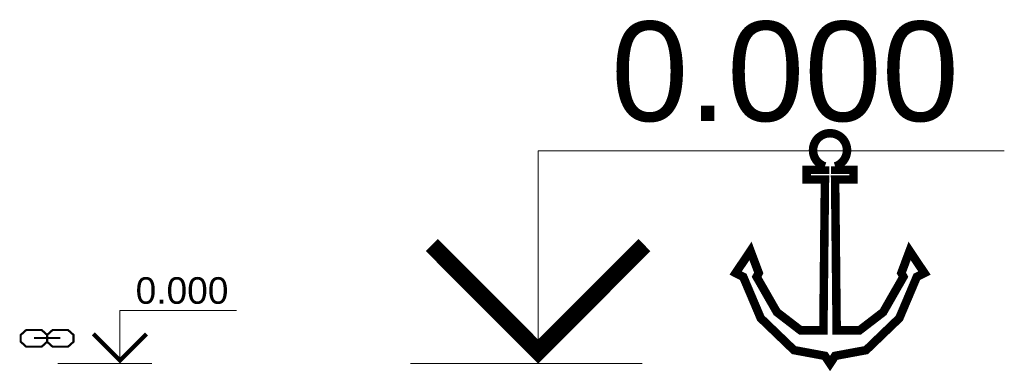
# Model space of a CAD drawing. Header units: millimetres. Extents: x -159972 to 139239, y -7993 to 64916.
# Tile 54 of 54: x 131821 to 139239, y -58 to 2589. Entities that reach past the tile are written whole.
import ezdxf
from ezdxf.enums import TextEntityAlignment as Align

# ---------------------------------------------------------------- set-up
doc = ezdxf.new("R2010")
doc.units = ezdxf.units.MM
doc.layers.get('Defpoints').update_dxf_attribs({"color": 6})
doc.layers.add('S - TEXT', color=7, linetype='Continuous', lineweight=9)
doc.styles.get("Standard").update_dxf_attribs({"font": 'arial.ttf'})

# ---------------------------------------------------------------- blocks, each defined once
blk = doc.blocks.new('*U4')
at = {"color": 0, "linetype": 'ByBlock', "lineweight": -2}
blk.add_line((-3, 0), (-8.444, 0), dxfattribs=at)
blk.add_lwpolyline([(-5.444, 0), (-5.444, 5), (5.518, 5)], dxfattribs=at)
at = {"color": 0, "linetype": 'ByBlock', "lineweight": -2, "const_width": 0.4}
blk.add_lwpolyline([(-2.944, 2.783), (-5.444, 0.283), (-7.944, 2.783)], dxfattribs=at)
at = {"layer": 'Defpoints', "color": 253, "lineweight": -2, "const_width": 0.2}
blk.add_lwpolyline([(1.539, 4.632), (1.539, 4.552), (1.971, 4.552), (1.971, 4.326), (1.539, 4.326), (1.576, 0.78), (2.112, 0.78), (2.669, 1.208), (3.146, 2.039), (3.097, 2.128), (3.291, 2.647), (3.639, 2.128), (3.461, 2.039), (3.049, 1.067), (2.268, 0.316), (1.539, 0.181), (1.42, 0), (1.3, 0.181), (0.571, 0.316), (-0.21, 1.067), (-0.622, 2.039), (-0.799, 2.128), (-0.451, 2.647), (-0.257, 2.128), (-0.307, 2.039), (0.17, 1.208), (0.727, 0.78), (1.263, 0.78), (1.3, 4.326), (0.869, 4.326), (0.869, 4.552), (1.3, 4.552), (1.3, 4.632, -6.532617)], format="xyb", close=True, dxfattribs=at)
at = {"color": 0, "linetype": 'ByBlock', "lineweight": -2, "oblique": 15}
for tag, p in [('ОТМЕТКА', (0.316, 6.868)), ('НТЕКСТ', (5.806, 2.5))]:
    blk.add_attdef(tag, text='', height=3, dxfattribs=at).set_placement(p, align=Align.MIDDLE_CENTER)
blk = doc.blocks.new('*U6')
at = {"color": 0, "linetype": 'ByBlock', "lineweight": -2}
blk.add_line((3, 0), (11.848, 0), dxfattribs=at)
blk.add_lwpolyline([(8.848, 0), (8.848, 5), (19.81, 5)], dxfattribs=at)
at = {"color": 0, "linetype": 'ByBlock', "lineweight": -2, "const_width": 0.4}
blk.add_lwpolyline([(6.348, 2.783), (8.848, 0.283), (11.348, 2.783)], dxfattribs=at)
at = {"layer": 'Defpoints', "color": 253, "lineweight": -2, "const_width": 0.2}
blk.add_lwpolyline([(3.241, 2.399), (2, 2.399), (2, 2.695), (2.505, 3.148), (3.976, 3.148), (4.481, 2.695), (4.481, 2.047), (3.976, 1.594), (2.505, 1.594), (2, 2.047), (2, 2.047), (2, 2.695), (1.495, 3.148), (0.024, 3.148), (-0.48, 2.695), (-0.48, 2.047), (0.024, 1.594), (1.495, 1.594), (2, 2.047), (2, 2.399), (0.753, 2.399)], dxfattribs=at)
at = {"color": 0, "linetype": 'ByBlock', "lineweight": -2, "oblique": 15}
for tag, p in [('ОТМЕТКА', (14.609, 6.868)), ('НТЕКСТ', (20.098, 2.5))]:
    blk.add_attdef(tag, text='', height=3, dxfattribs=at).set_placement(p, align=Align.MIDDLE_CENTER)

msp = doc.modelspace()

# ---------------------------------------------------------------- block references
at = {"layer": 'S - TEXT'}
ref = msp.add_blockref('*U4', (137471.4, 0), dxfattribs=dict(at, xscale=320.4, yscale=320.4, zscale=320.4))
ref.add_attrib('ОТМЕТКА', '0.000', dxfattribs={"layer": '0', "color": 0, "linetype": 'ByBlock', "lineweight": -2, "height": 750}).set_placement((137587.2, 2200.5), align=Align.MIDDLE_CENTER)
ref = msp.add_blockref('*U6', (131867.4, 0), dxfattribs=dict(at, xscale=80.1, yscale=80.1, zscale=80.1))
ref.add_attrib('ОТМЕТКА', '0.000', dxfattribs={"layer": '0', "color": 0, "linetype": 'ByBlock', "lineweight": -2, "height": 200}).set_placement((133044, 550.1), align=Align.MIDDLE_CENTER)

doc.saveas('drawing.dxf')
